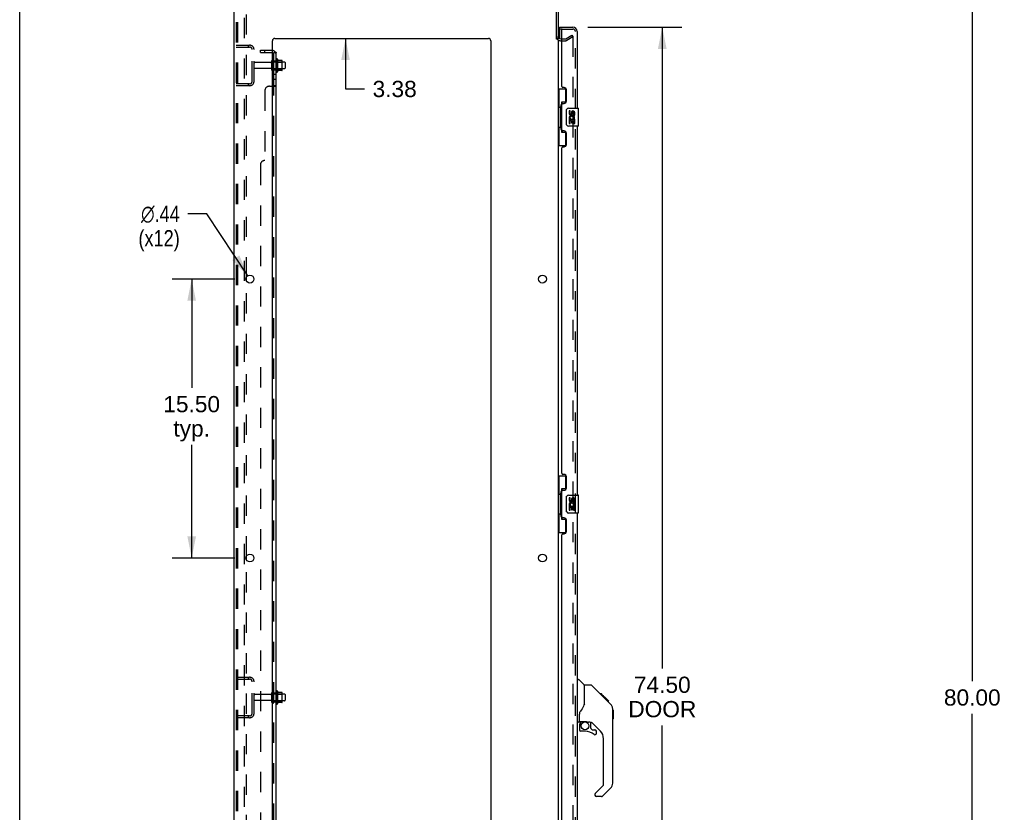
# Model space of a CAD drawing. Header units: inches. Extents: x 0 to 204, y 0 to 132.
# Tile 2 of 112: x 0 to 55, y 43 to 87. Entities that reach past the tile are written whole.
import ezdxf

# ---------------------------------------------------------------- set-up
doc = ezdxf.new("R2010")
doc.units = ezdxf.units.IN
doc.header["$LTSCALE"] = 11.243375
doc.header["$MEASUREMENT"] = 0
doc.linetypes.add('HIDDEN', pattern=[0.2, 0.1, -0.1])
doc.layers.get('0').update_dxf_attribs({"linetype": 'CONTINUOUS'})
for name, color, linetype in [('DEFAULT_2', 8, 'HIDDEN'), ('DIMENSIONS', 7, 'CONTINUOUS'), ('DOOR_ASSEMBLY', 7, 'CONTINUOUS'), ('SUBPANEL', 7, 'CONTINUOUS')]:
    doc.layers.add(name, color=color, linetype=linetype)
doc.styles.get("Standard").update_dxf_attribs({"font": 'arial.ttf'})
doc.styles.add('TEXTSTYLE_1', font='gdt', dxfattribs={"width": 0.8})
doc.dimstyles.new('DIMSTYLE_1', dxfattribs={"dimtxt": 0.901875, "dimasz": 1.2025, "dimexe": 0.09, "dimexo": 0.07, "dimgap": 0.0375, "dimtad": 0, "dimtih": 1, "dimtoh": 1, "dimzin": 4, "dimdsep": 46, "dimtxsty": 'Standard', "dimblk": '_FILLED', "dimblk1": '_FILLED', "dimblk2": '_FILLED', "dimcen": 0.09, "dimadec": 3, "dimazin": 1, "dimtfac": 1, "dimtdec": 3, "dimtofl": 0, "dimtmove": 0, "dimatfit": 3, "dimldrblk": '_FILLED', "dimfxl": 0, "dimtolj": 1, "dimtzin": 4, "dimarcsym": 0})
doc.dimstyles.new('DIMSTYLE_2', dxfattribs={"dimtxt": 0.901875, "dimasz": 1.2025, "dimexe": 0.09, "dimexo": 0.07, "dimgap": 0.09, "dimtad": 0, "dimtih": 1, "dimtoh": 1, "dimzin": 4, "dimdsep": 46, "dimtxsty": 'Standard', "dimblk": '_FILLED', "dimblk1": '_FILLED', "dimblk2": '_FILLED', "dimcen": 0.09, "dimadec": 3, "dimazin": 1, "dimtfac": 1, "dimtdec": 3, "dimtofl": 0, "dimtmove": 0, "dimatfit": 1, "dimldrblk": '_FILLED', "dimfxl": 0, "dimtolj": 1, "dimtzin": 4, "dimarcsym": 0})

# ---------------------------------------------------------------- blocks, each defined once
blk = doc.blocks.new('_FILLED')
at = {"color": 0, "linetype": 'ByBlock'}
blk.add_solid([(0, 0), (-1, 0.2), (-1, -0.2)], dxfattribs=at)
blk = doc.blocks.new('*D9')
at = {"layer": 'DIMENSIONS', "color": 2, "linetype": 'Continuous'}
for p, q in [((31.567, 86.54), (36.777, 86.54)), ((35.694, 86.54), (35.694, 50.898)), ((35.694, 12.04), (35.694, 47.741)), ((31.567, 12.04), (36.777, 12.04))]:
    blk.add_line(p, q, dxfattribs=at)
at = {"layer": 'DIMENSIONS', "color": 2, "linetype": 'Continuous', "xscale": 1.2025, "yscale": 1.2025, "zscale": 1.2025}
for p, rotation in [((35.694, 86.54), 90), ((35.694, 12.04), 270)]:
    blk.add_blockref('_FILLED', p, dxfattribs=dict(at, rotation=rotation))
at = {"layer": 'DIMENSIONS', "color": 2, "linetype": 'Continuous', "insert": (35.694, 50.447), "char_height": 0.9019, "width": 3.77513, "attachment_point": 2, "line_spacing_factor": 0.9}
blk.add_mtext('74.50\\PDOOR', dxfattribs=at)
blk = doc.blocks.new('*D13')
at = {"layer": 'DIMENSIONS', "color": 2, "linetype": 'Continuous'}
for p, q in [((11.947, 72.54), (8.47, 72.54)), ((9.553, 72.54), (9.553, 66.494)), ((9.553, 57.04), (9.553, 63.338)), ((11.947, 57.04), (8.47, 57.04))]:
    blk.add_line(p, q, dxfattribs=at)
at = {"layer": 'DIMENSIONS', "color": 2, "linetype": 'Continuous', "xscale": 1.2025, "yscale": 1.2025, "zscale": 1.2025}
for p, rotation in [((9.553, 72.54), 90), ((9.553, 57.04), 270)]:
    blk.add_blockref('_FILLED', p, dxfattribs=dict(at, rotation=rotation))
at = {"layer": 'DIMENSIONS', "color": 2, "linetype": 'Continuous', "insert": (9.553, 66.043), "char_height": 0.9019, "width": 3.15153, "attachment_point": 2, "line_spacing_factor": 0.9}
blk.add_mtext('15.50\\Ptyp.', dxfattribs=at)
blk = doc.blocks.new('*D14')
at = {"layer": 'DIMENSIONS', "color": 2, "linetype": 'Continuous'}
for p, q in [((10.394, 76.168), (9.342, 76.168)), ((12.668, 72.722), (10.394, 76.168))]:
    blk.add_line(p, q, dxfattribs=at)
at = {"layer": 'DIMENSIONS', "color": 2, "linetype": 'Continuous', "xscale": 1.2025, "yscale": 1.2025, "zscale": 1.2025, "rotation": 303.4182406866}
blk.add_blockref('_FILLED', (12.668, 72.722), dxfattribs=at)
at = {"layer": 'DIMENSIONS', "color": 2, "linetype": 'Continuous', "insert": (8.891, 76.619), "char_height": 0.90187, "width": 2.95261, "attachment_point": 3, "line_spacing_factor": 0.9, "style": 'TEXTSTYLE_1'}
blk.add_mtext('{\\fgdt;n}\\fArial;.44\\P(x12)', dxfattribs=at)
blk = doc.blocks.new('*D15')
at = {"layer": 'DIMENSIONS', "color": 2, "linetype": 'Continuous'}
for p, q in [((18.099, 89.29), (18.099, 91.695)), ((18.099, 85.915), (18.099, 83.108)), ((18.099, 83.108), (19.152, 83.108))]:
    blk.add_line(p, q, dxfattribs=at)
at = {"layer": 'DIMENSIONS', "color": 2, "linetype": 'Continuous', "xscale": 1.2025, "yscale": 1.2025, "zscale": 1.2025}
for p, rotation in [((18.099, 89.29), 270), ((18.099, 85.915), 90)]:
    blk.add_blockref('_FILLED', p, dxfattribs=dict(at, rotation=rotation))
at = {"layer": 'DIMENSIONS', "color": 2, "linetype": 'Continuous', "insert": (19.602, 83.559), "char_height": 0.9019, "width": 2.45082, "attachment_point": 1, "line_spacing_factor": 0.9}
blk.add_mtext('3.38', dxfattribs=at)
blk = doc.blocks.new('*D16')
at = {"layer": 'DIMENSIONS', "color": 2, "linetype": 'Continuous'}
for p, q in [((54.622, 89.29), (51.831, 89.29)), ((52.913, 89.29), (52.913, 50.191)), ((52.913, 9.29), (52.913, 48.388)), ((54.622, 9.29), (51.831, 9.29))]:
    blk.add_line(p, q, dxfattribs=at)
at = {"layer": 'DIMENSIONS', "color": 2, "linetype": 'Continuous', "xscale": 1.2025, "yscale": 1.2025, "zscale": 1.2025}
for p, rotation in [((52.913, 89.29), 90), ((52.913, 9.29), 270)]:
    blk.add_blockref('_FILLED', p, dxfattribs=dict(at, rotation=rotation))
at = {"layer": 'DIMENSIONS', "color": 2, "linetype": 'Continuous', "insert": (52.913, 49.741), "char_height": 0.9019, "width": 3.15153, "attachment_point": 2, "line_spacing_factor": 0.9}
blk.add_mtext('80.00', dxfattribs=at)

msp = doc.modelspace()

# ---------------------------------------------------------------- linework, layer by layer
at = {"color": 7, "linetype": 'Continuous'}
for p, q in [((0, 0), (0, 132.275)), ((29.809, 85.894), (29.913, 85.894)), ((14.312, 84.77), (14.312, 84.059)), ((14.568, 84.692), (14.34, 84.692)), ((14.578, 84.159), (14.578, 84.67)), ((14.712, 84.602), (14.578, 84.602)), ((14.712, 84.227), (14.578, 84.227)), ((14.742, 84.572), (14.742, 84.257)), ((14.568, 84.137), (14.34, 84.137)), ((14.312, 49.645), (14.312, 48.934)), ((14.568, 49.567), (14.34, 49.567)), ((14.578, 49.034), (14.578, 49.545)), ((14.712, 49.477), (14.578, 49.477)), ((14.742, 49.447), (14.742, 49.132)), ((14.568, 49.012), (14.34, 49.012)), ((14.712, 49.102), (14.578, 49.102))]:
    msp.add_line(p, q, dxfattribs=at)
at = {"color": 3, "linetype": 'Continuous'}
for p, q in [((11.913, 9.394), (11.913, 89.186)), ((29.809, 85.882), (29.809, 89.043)), ((29.913, 89.043), (29.913, 85.894)), ((14.163, 85.915), (26.038, 85.915)), ((30.056, 85.894), (30.117, 85.894)), ((14.038, 11.415), (14.038, 85.79)), ((26.163, 85.79), (26.163, 11.415)), ((29.913, 85.842), (29.913, 12.738)), ((12.593, 72.442), (12.593, 72.637)), ((12.593, 56.942), (12.593, 57.137))]:
    msp.add_line(p, q, dxfattribs=at)
for centre in [(12.788, 72.54), (29.038, 72.54), (12.788, 57.04), (29.038, 57.04)]:
    msp.add_circle(centre, 0.219, dxfattribs=at)
for centre, radius, start, end in [((14.163, 85.79), 0.125, 90, 180), ((26.038, 85.79), 0.125, 0, 90), ((30.056, 86.036), 0.142, 180, 270)]:
    msp.add_arc(centre, radius, start, end, dxfattribs=at)
at = {"color": 7, "linetype": 'Continuous'}
for centre, radius, start, end in [((14.281, 84.749), 0.0384, 34.4497, 180), ((14.062, 84.672), 0.055, 360, 115.9094), ((13.712, 84.415), 0.698, 23.9679, 30.6631), ((14.359, 84.702), 0.01, 203.9679, 270), ((14.568, 84.682), 0.01, 5.1938, 90), ((14.437, 84.67), 0.141, 0, 5.2081), ((14.712, 84.572), 0.03, 360, 90), ((14.712, 84.257), 0.03, 270, 0), ((14.062, 84.157), 0.055, 244.0906, 0), ((14.281, 84.08), 0.0384, 180, 325.5503), ((13.712, 84.415), 0.698, 329.3369, 336.0321), ((14.359, 84.127), 0.01, 90, 156.0321), ((14.568, 84.147), 0.01, 270, 354.8062), ((14.437, 84.159), 0.141, 354.7919, 360), ((14.281, 49.624), 0.0384, 34.4497, 180), ((13.712, 49.29), 0.698, 23.9679, 30.6631), ((14.359, 49.577), 0.01, 203.9679, 270), ((14.568, 49.557), 0.01, 5.1938, 90), ((14.437, 49.545), 0.141, 0, 5.2081), ((14.712, 49.447), 0.03, 360, 90), ((14.281, 48.955), 0.0384, 180, 325.5503), ((13.712, 49.29), 0.698, 329.3369, 336.0321), ((14.359, 49.002), 0.01, 90, 156.0321), ((14.568, 49.022), 0.01, 270, 354.8062), ((14.437, 49.034), 0.141, 354.7919, 360), ((14.712, 49.132), 0.03, 270, 0)]:
    msp.add_arc(centre, radius, start, end, dxfattribs=at)
at = {"layer": 'DEFAULT_2', "color": 8, "linetype": 'HIDDEN'}
for p, q in [((12.017, 89.072), (12.017, 9.507)), ((12.091, 89.072), (12.091, 9.507)), ((12.489, 9.477), (12.489, 89.102)), ((12.593, 72.637), (12.593, 87.942)), ((30.117, 85.894), (30.318, 85.894)), ((30.334, 85.898), (30.674, 86.094)), ((30.726, 86.004), (30.386, 85.808)), ((30.674, 86.094), (30.726, 86.004)), ((30.726, 86.024), (30.726, 12.555)), ((12.017, 85.54), (12.771, 85.54)), ((12.017, 85.436), (12.771, 85.436)), ((12.69, 85.54), (12.69, 85.436)), ((30.056, 85.79), (30.318, 85.79)), ((12.913, 83.536), (12.913, 85.293)), ((13.017, 83.536), (13.017, 85.293)), ((13.945, 84.58), (13.047, 84.58)), ((13.945, 84.25), (13.047, 84.25)), ((14.007, 84.157), (14.007, 84.672)), ((14.117, 84.157), (14.117, 84.672)), ((14.578, 84.602), (14.117, 84.602)), ((14.578, 84.227), (14.117, 84.227)), ((14.242, 84.749), (14.242, 84.08)), ((14.262, 84.598), (14.242, 84.618)), ((14.262, 84.231), (14.242, 84.211)), ((14.262, 84.598), (14.262, 84.231)), ((14.262, 84.598), (14.558, 84.598)), ((14.262, 84.231), (14.558, 84.231)), ((14.558, 84.598), (14.578, 84.618)), ((14.558, 84.598), (14.558, 84.231)), ((14.558, 84.231), (14.578, 84.211)), ((12.771, 83.394), (12.017, 83.394)), ((12.771, 83.29), (12.017, 83.29)), ((12.69, 83.394), (12.69, 83.29)), ((12.593, 57.137), (12.593, 72.442)), ((12.593, 41.637), (12.593, 56.942)), ((12.017, 50.415), (12.771, 50.415)), ((12.69, 50.415), (12.69, 50.311)), ((12.017, 50.311), (12.771, 50.311)), ((12.913, 48.411), (12.913, 50.168)), ((13.017, 48.411), (13.017, 50.168)), ((13.945, 49.455), (13.047, 49.455)), ((14.007, 49.032), (14.007, 49.547)), ((14.117, 49.032), (14.117, 49.547)), ((14.578, 49.477), (14.117, 49.477)), ((14.242, 49.624), (14.242, 48.955)), ((14.262, 49.473), (14.242, 49.493)), ((14.262, 49.473), (14.262, 49.106)), ((14.262, 49.473), (14.558, 49.473)), ((14.558, 49.473), (14.578, 49.493)), ((14.558, 49.473), (14.558, 49.106)), ((13.945, 49.125), (13.047, 49.125)), ((14.578, 49.102), (14.117, 49.102)), ((14.262, 49.106), (14.242, 49.086)), ((14.262, 49.106), (14.558, 49.106)), ((14.558, 49.106), (14.578, 49.086)), ((12.771, 48.269), (12.017, 48.269)), ((12.771, 48.165), (12.017, 48.165)), ((12.69, 48.269), (12.69, 48.165))]:
    msp.add_line(p, q, dxfattribs=at)
for points in [[(30.709, 86.044), (30.708, 86.044), (30.706, 86.044), (30.704, 86.043), (30.703, 86.043), (30.701, 86.042)], [(30.712, 86.044), (30.71, 86.044), (30.709, 86.044)], [(30.712, 86.044), (30.714, 86.043), (30.716, 86.042), (30.718, 86.041), (30.719, 86.04), (30.721, 86.038), (30.722, 86.037), (30.723, 86.035), (30.724, 86.033), (30.725, 86.031), (30.725, 86.029), (30.726, 86.026), (30.726, 86.024)]]:
    msp.add_lwpolyline(points, dxfattribs=at)
for centre, radius, start, end in [((30.056, 86.036), 0.246, 180, 270), ((30.318, 85.927), 0.033, 270, 300), ((12.771, 85.293), 0.246, 0, 90), ((12.771, 85.293), 0.142, 0, 90), ((30.318, 85.927), 0.137, 270, 300), ((13.047, 84.55), 0.03, 90, 180), ((13.047, 84.28), 0.03, 180, 270), ((13.945, 84.642), 0.0625, 270, 360), ((13.945, 84.187), 0.0625, 0, 90), ((14.062, 84.672), 0.055, 115.9094, 180), ((14.062, 84.157), 0.055, 180, 244.0906), ((12.771, 83.536), 0.246, 270, 360), ((12.771, 83.536), 0.142, 270, 360), ((12.771, 50.168), 0.246, 0, 90), ((12.771, 50.168), 0.142, 0, 90), ((13.047, 49.425), 0.03, 90, 180), ((13.945, 49.517), 0.0625, 270, 360), ((14.062, 49.547), 0.055, 360, 180), ((13.047, 49.155), 0.03, 180, 270), ((13.945, 49.062), 0.0625, 0, 90), ((14.062, 49.032), 0.055, 180, 0), ((12.771, 48.411), 0.246, 270, 360), ((12.771, 48.411), 0.142, 270, 360)]:
    msp.add_arc(centre, radius, start, end, dxfattribs=at)
at = {"layer": 'DOOR_ASSEMBLY', "color": 7, "linetype": 'Continuous'}
for p, q in [((29.992, 86.436), (29.992, 86.54)), ((29.992, 86.416), (29.992, 85.909)), ((29.913, 83.115), (30.354, 83.115)), ((29.952, 83.115), (29.952, 82.09)), ((30.317, 83.115), (30.317, 82.335)), ((29.931, 82.09), (29.931, 80.99)), ((29.931, 82.09), (30.053, 82.09)), ((30.053, 82.12), (30.053, 82.14)), ((30.053, 80.99), (30.053, 82.09)), ((30.09, 82.38), (30.09, 80.7)), ((30.317, 82.38), (30.09, 82.38)), ((30.476, 82.04), (31.016, 82.04)), ((30.376, 81.14), (30.376, 81.94)), ((30.514, 81.885), (30.514, 81.749)), ((30.577, 81.885), (30.514, 81.885)), ((30.577, 81.749), (30.577, 81.885)), ((30.642, 81.812), (30.642, 81.743)), ((30.703, 81.749), (30.703, 81.791)), ((30.765, 81.791), (30.765, 81.655)), ((30.765, 81.655), (30.828, 81.655)), ((30.828, 81.655), (30.828, 81.791)), ((31.031, 81.055), (31.031, 82.025)), ((29.931, 80.99), (30.053, 80.99)), ((29.952, 80.99), (29.952, 79.965)), ((30.053, 80.939), (30.053, 80.959)), ((31.016, 81.04), (30.476, 81.04)), ((30.514, 81.424), (30.514, 81.194)), ((30.532, 81.424), (30.514, 81.424)), ((30.514, 81.194), (30.577, 81.194)), ((30.567, 81.424), (30.594, 81.443)), ((30.567, 81.424), (30.828, 81.424)), ((30.577, 81.194), (30.577, 81.361)), ((30.577, 81.361), (30.642, 81.361)), ((30.642, 81.361), (30.642, 81.225)), ((30.642, 81.225), (30.703, 81.225)), ((30.703, 81.225), (30.703, 81.361)), ((30.703, 81.361), (30.765, 81.361)), ((30.758, 81.46), (30.815, 81.435)), ((30.765, 81.361), (30.765, 81.194)), ((30.765, 81.194), (30.828, 81.194)), ((30.828, 81.194), (30.828, 81.424)), ((30.09, 80.7), (30.317, 80.7)), ((30.317, 80.745), (30.317, 79.965)), ((29.913, 79.965), (30.354, 79.965)), ((29.913, 61.615), (30.354, 61.615)), ((29.952, 61.615), (29.952, 60.59)), ((30.317, 61.615), (30.317, 60.835)), ((30.09, 60.88), (30.09, 59.2)), ((30.317, 60.88), (30.09, 60.88)), ((29.931, 60.59), (29.931, 59.49)), ((29.931, 60.59), (30.053, 60.59)), ((30.053, 60.62), (30.053, 60.64)), ((30.053, 59.49), (30.053, 60.59)), ((30.376, 59.64), (30.376, 60.44)), ((30.476, 60.54), (31.016, 60.54)), ((30.514, 60.385), (30.514, 60.249)), ((30.577, 60.385), (30.514, 60.385)), ((30.577, 60.249), (30.577, 60.385)), ((30.642, 60.312), (30.642, 60.243)), ((30.703, 60.249), (30.703, 60.291)), ((30.765, 60.291), (30.765, 60.155)), ((30.828, 60.155), (30.828, 60.291)), ((31.031, 59.555), (31.031, 60.525)), ((30.514, 59.924), (30.514, 59.694)), ((30.532, 59.924), (30.514, 59.924)), ((30.514, 59.694), (30.577, 59.694)), ((30.567, 59.924), (30.594, 59.943)), ((30.567, 59.924), (30.828, 59.924)), ((30.577, 59.694), (30.577, 59.861)), ((30.577, 59.861), (30.642, 59.861)), ((30.642, 59.861), (30.642, 59.725)), ((30.642, 59.725), (30.703, 59.725)), ((30.703, 59.725), (30.703, 59.861)), ((30.703, 59.861), (30.765, 59.861)), ((30.758, 59.96), (30.815, 59.935)), ((30.765, 60.155), (30.828, 60.155)), ((30.765, 59.861), (30.765, 59.694)), ((30.765, 59.694), (30.828, 59.694)), ((30.828, 59.694), (30.828, 59.924)), ((29.931, 59.49), (30.053, 59.49)), ((29.952, 59.49), (29.952, 58.465)), ((30.053, 59.439), (30.053, 59.459)), ((30.09, 59.2), (30.317, 59.2)), ((30.317, 59.245), (30.317, 58.465)), ((31.016, 59.54), (30.476, 59.54)), ((29.913, 58.465), (30.354, 58.465)), ((30.971, 50.294), (31.034, 50.294)), ((31.359, 49.984), (31.062, 50.282)), ((31.726, 49.979), (31.365, 49.979)), ((31.365, 48.874), (31.365, 49.979)), ((32.547, 49.191), (31.782, 49.956)), ((32.303, 49.501), (32.236, 49.501)), ((32.31, 49.494), (32.244, 49.494)), ((32.32, 49.484), (32.253, 49.484)), ((32.327, 49.477), (32.26, 49.477)), ((32.335, 49.469), (32.268, 49.469)), ((32.354, 49.45), (32.288, 49.45)), ((32.303, 49.501), (32.63, 49.174)), ((32.377, 49.427), (32.31, 49.427)), ((32.4, 49.404), (32.333, 49.404)), ((32.424, 49.38), (32.357, 49.38)), ((32.448, 49.356), (32.381, 49.356)), ((32.471, 49.333), (32.404, 49.333)), ((32.494, 49.311), (32.427, 49.311)), ((32.514, 49.29), (32.447, 49.29)), ((32.531, 49.273), (32.464, 49.273)), ((32.544, 49.26), (32.477, 49.26)), ((32.548, 49.256), (32.482, 49.256)), ((32.55, 49.254), (32.484, 49.254)), ((32.551, 49.253), (32.484, 49.253)), ((32.552, 49.253), (32.485, 49.253)), ((32.52, 49.217), (32.485, 49.252)), ((32.554, 49.25), (32.487, 49.25)), ((32.559, 49.246), (32.492, 49.246)), ((32.564, 49.24), (32.498, 49.24)), ((32.578, 49.226), (32.511, 49.226)), ((31.365, 48.937), (31.344, 48.879)), ((32.546, 49.19), (32.52, 49.217)), ((32.593, 49.211), (32.526, 49.211)), ((32.601, 49.203), (32.534, 49.203)), ((32.608, 49.197), (32.541, 49.197)), ((32.546, 49.19), (32.825, 48.912)), ((32.62, 49.184), (32.553, 49.184)), ((32.625, 49.179), (32.558, 49.179)), ((32.628, 49.176), (32.562, 49.176)), ((32.63, 49.175), (32.563, 49.175)), ((32.63, 49.174), (32.563, 49.174)), ((32.63, 49.174), (32.564, 49.174)), ((32.719, 49.085), (32.63, 49.174)), ((32.648, 49.09), (32.715, 49.09)), ((32.716, 49.088), (32.649, 49.088)), ((32.719, 49.085), (32.652, 49.085)), ((31.089, 47.951), (31.089, 48.358)), ((32.94, 48.634), (32.939, 48.665)), ((32.94, 44.531), (32.94, 48.634)), ((32.96, 48.583), (32.94, 48.603)), ((32.96, 48.583), (32.96, 48.107)), ((31.05, 47.912), (30.971, 47.912)), ((31.089, 47.734), (31.089, 47.496)), ((31.109, 47.953), (31.404, 47.953)), ((31.147, 47.873), (31.227, 47.953)), ((31.153, 47.867), (31.15, 47.87)), ((31.157, 47.864), (31.153, 47.867)), ((31.161, 47.859), (31.157, 47.864)), ((31.677, 47.912), (31.589, 47.912)), ((31.719, 47.58), (31.719, 47.907)), ((32.255, 47.415), (31.754, 47.917)), ((32.96, 48.107), (32.94, 48.087)), ((31.404, 47.418), (31.168, 47.418)), ((31.723, 47.572), (31.795, 47.5)), ((31.803, 47.496), (31.956, 47.496)), ((32.034, 47.298), (32.034, 47.418)), ((32.428, 44.446), (32.428, 46.998)), ((31.969, 43.955), (32.405, 44.39)), ((31.956, 43.921), (31.956, 43.857)), ((32.317, 43.778), (32.034, 43.778)), ((32.825, 44.253), (32.372, 43.801))]:
    msp.add_line(p, q, dxfattribs=at)
at = {"layer": 'DOOR_ASSEMBLY', "color": 3, "linetype": 'Continuous'}
for p, q in [((29.992, 86.54), (30.725, 86.54)), ((30.117, 83.247), (30.117, 86.416)), ((30.971, 86.293), (30.971, 82.04)), ((30.237, 83.187), (30.177, 83.187)), ((30.367, 82.437), (30.367, 83.057)), ((30.117, 80.832), (30.117, 82.247)), ((30.177, 82.307), (30.237, 82.307)), ((30.971, 81.04), (30.971, 60.54)), ((30.237, 80.772), (30.177, 80.772)), ((30.367, 80.022), (30.367, 80.642)), ((30.177, 79.892), (30.237, 79.892)), ((30.117, 61.747), (30.117, 79.832)), ((30.237, 61.687), (30.177, 61.687)), ((30.367, 60.937), (30.367, 61.557)), ((30.117, 59.332), (30.117, 60.747)), ((30.177, 60.807), (30.237, 60.807)), ((30.237, 59.272), (30.177, 59.272)), ((30.367, 58.522), (30.367, 59.142)), ((30.971, 59.54), (30.971, 39.04)), ((30.117, 40.247), (30.117, 58.332)), ((30.177, 58.392), (30.237, 58.392))]:
    msp.add_line(p, q, dxfattribs=at)
at = {"layer": 'DOOR_ASSEMBLY', "color": 8, "linetype": 'HIDDEN'}
for p, q in [((30.137, 86.436), (29.992, 86.436)), ((30.137, 86.436), (30.725, 86.436)), ((30.867, 12.286), (30.867, 86.293))]:
    msp.add_line(p, q, dxfattribs=at)
at = {"layer": 'DOOR_ASSEMBLY', "color": 7, "linetype": 'Continuous'}
for points in [[(30.09, 82.356), (30.09, 82.352), (30.091, 82.349), (30.092, 82.345), (30.093, 82.34), (30.095, 82.336), (30.097, 82.331), (30.099, 82.325), (30.102, 82.319), (30.106, 82.313), (30.11, 82.306), (30.114, 82.298), (30.119, 82.291), (30.124, 82.282), (30.126, 82.279)], [(30.376, 81.94), (30.377, 81.946), (30.377, 81.952), (30.378, 81.958), (30.379, 81.964), (30.381, 81.97), (30.383, 81.976)], [(30.383, 81.103), (30.381, 81.109), (30.379, 81.115), (30.378, 81.121), (30.377, 81.127), (30.377, 81.133), (30.376, 81.14)], [(30.126, 80.801), (30.124, 80.797), (30.119, 80.789), (30.114, 80.781), (30.11, 80.773), (30.106, 80.767), (30.102, 80.76), (30.099, 80.754), (30.097, 80.749), (30.095, 80.743), (30.093, 80.739), (30.092, 80.734), (30.091, 80.73), (30.09, 80.727), (30.09, 80.723)], [(30.09, 60.856), (30.09, 60.852), (30.091, 60.849), (30.092, 60.845), (30.093, 60.84), (30.095, 60.836), (30.097, 60.831), (30.099, 60.825), (30.102, 60.819), (30.106, 60.813), (30.11, 60.806), (30.114, 60.798), (30.119, 60.791), (30.124, 60.782), (30.126, 60.779)], [(30.376, 60.44), (30.377, 60.446), (30.377, 60.452), (30.378, 60.458), (30.379, 60.464), (30.381, 60.47), (30.383, 60.476)], [(30.383, 59.603), (30.381, 59.609), (30.379, 59.615), (30.378, 59.621), (30.377, 59.627), (30.377, 59.633), (30.376, 59.64)], [(30.126, 59.301), (30.124, 59.297), (30.119, 59.289), (30.114, 59.281), (30.11, 59.273), (30.106, 59.267), (30.102, 59.26), (30.099, 59.254), (30.097, 59.249), (30.095, 59.243), (30.093, 59.239), (30.092, 59.234), (30.091, 59.23), (30.09, 59.227), (30.09, 59.223)], [(31.782, 49.956), (31.774, 49.962), (31.766, 49.968), (31.756, 49.973), (31.747, 49.976), (31.736, 49.978), (31.726, 49.979)], [(32.485, 49.252), (32.464, 49.273), (32.442, 49.295), (32.42, 49.317)], [(31.344, 48.879), (31.314, 48.81), (31.277, 48.74), (31.235, 48.667), (31.188, 48.594), (31.143, 48.529)], [(32.94, 48.634), (32.939, 48.664), (32.933, 48.705), (32.924, 48.746), (32.91, 48.785), (32.892, 48.822), (32.871, 48.857), (32.845, 48.89), (32.825, 48.912)], [(31.143, 48.529), (31.132, 48.512), (31.116, 48.483), (31.104, 48.451), (31.095, 48.417), (31.09, 48.382), (31.089, 48.358)], [(31.161, 47.859), (31.152, 47.849), (31.143, 47.838), (31.136, 47.827), (31.129, 47.814), (31.123, 47.802), (31.118, 47.789), (31.114, 47.775), (31.112, 47.762), (31.11, 47.748), (31.109, 47.734)], [(31.15, 47.87), (31.149, 47.872), (31.148, 47.873), (31.147, 47.873), (31.147, 47.873)], [(31.404, 47.953), (31.412, 47.953), (31.432, 47.952), (31.452, 47.949), (31.472, 47.946), (31.492, 47.941), (31.51, 47.936), (31.526, 47.93), (31.54, 47.925), (31.552, 47.921), (31.563, 47.917), (31.572, 47.915), (31.58, 47.913), (31.588, 47.912), (31.589, 47.912)]]:
    msp.add_lwpolyline(points, dxfattribs=at)
msp.add_circle((31.404, 47.713), 0.217, dxfattribs=at)
for centre, radius, start, end in [((30.012, 86.416), 0.02, 90, 180), ((30.476, 81.94), 0.1, 90, 158.7946), ((31.016, 82.025), 0.015, 0, 90), ((30.608, 81.749), 0.0943, 180, 360), ((30.668, 81.497), 0.154, 161.4199, 206.1963), ((30.671, 81.498), 0.157, 336.5966, 161.8791), ((30.608, 81.749), 0.0314, 180, 261.2295), ((30.671, 81.498), 0.0943, 336.5966, 215.1122), ((30.608, 81.754), 0.0362, 263.4285, 341.7628), ((30.734, 81.791), 0.0943, 68.6999, 167.4338), ((30.734, 81.791), 0.0314, 0, 180.0485), ((30.734, 81.791), 0.0943, 0, 68.6704), ((30.476, 81.14), 0.1, 201.205, 270), ((30.671, 81.498), 0.157, 205.737, 207.8532), ((31.016, 81.055), 0.015, 270, 360), ((30.476, 60.44), 0.1, 90, 158.7946), ((30.608, 60.249), 0.0943, 180, 360), ((30.608, 60.249), 0.0314, 180, 261.2295), ((30.608, 60.254), 0.0362, 263.4285, 341.7628), ((30.734, 60.291), 0.0943, 68.6999, 167.4338), ((30.734, 60.291), 0.0314, 0, 180.0485), ((30.734, 60.291), 0.0943, 0, 68.6704), ((31.016, 60.525), 0.015, 0, 90), ((30.668, 59.997), 0.154, 161.4199, 206.1963), ((30.671, 59.998), 0.157, 336.5966, 161.8791), ((30.671, 59.998), 0.157, 205.737, 207.8532), ((30.671, 59.998), 0.0943, 336.5966, 215.1122), ((30.476, 59.64), 0.1, 201.205, 270), ((31.016, 59.555), 0.015, 270, 360), ((31.034, 50.254), 0.0394, 45, 90), ((31.345, 49.97), 0.0197, 0, 45), ((32.507, 48.618), 0.433, 42.2386, 42.7273), ((31.05, 47.951), 0.0394, 270, 360), ((31.109, 47.973), 0.0197, 180, 270), ((31.286, 47.734), 0.197, 135, 180), ((31.677, 47.715), 0.197, 45, 90), ((31.168, 47.496), 0.0787, 180, 270), ((31.404, 46.63), 0.787, 50.4788, 90), ((31.731, 47.58), 0.0118, 180, 225), ((31.803, 47.508), 0.0118, 225, 270), ((31.956, 47.298), 0.0787, 230.4788, 360), ((31.956, 47.418), 0.0787, 0, 90), ((31.837, 46.998), 0.591, 0, 45), ((32.349, 44.446), 0.0787, 315, 360), ((32.546, 44.531), 0.394, 315, 360), ((32.003, 43.921), 0.0472, 135, 180), ((32.034, 43.857), 0.0787, 180, 270), ((32.317, 43.857), 0.0787, 270, 315)]:
    msp.add_arc(centre, radius, start, end, dxfattribs=at)
at = {"layer": 'DOOR_ASSEMBLY', "color": 3, "linetype": 'Continuous'}
for centre, radius, start, end in [((30.137, 86.416), 0.02, 90, 180), ((30.725, 86.293), 0.246, 0, 90), ((30.177, 83.247), 0.06, 180, 270), ((30.237, 83.057), 0.13, 0, 90), ((30.177, 82.247), 0.06, 90, 180), ((30.237, 82.437), 0.13, 270, 360), ((30.177, 80.832), 0.06, 180, 270), ((30.237, 80.642), 0.13, 0, 90), ((30.177, 79.832), 0.06, 90, 180), ((30.237, 80.022), 0.13, 270, 360), ((30.177, 61.747), 0.06, 180, 270), ((30.237, 61.557), 0.13, 0, 90), ((30.177, 60.747), 0.06, 90, 180), ((30.237, 60.937), 0.13, 270, 360), ((30.177, 59.332), 0.06, 180, 270), ((30.237, 59.142), 0.13, 0, 90), ((30.237, 58.522), 0.13, 270, 360), ((30.177, 58.332), 0.06, 90, 180)]:
    msp.add_arc(centre, radius, start, end, dxfattribs=at)
at = {"layer": 'DOOR_ASSEMBLY', "color": 8, "linetype": 'HIDDEN'}
msp.add_arc((30.725, 86.293), 0.142, 0, 90, dxfattribs=at)
at = {"layer": 'DOOR_ASSEMBLY', "color": 7, "linetype": 'Continuous'}
for centre, start_param, end_param in [((30.157, 82.13), 0.699287, 1.51401), ((30.157, 82.13), -4.655602, -3.84088), ((30.157, 80.949), 0.699287, 1.51401), ((30.157, 80.949), -4.655602, -3.84088), ((30.157, 60.63), 0.699287, 1.51401), ((30.157, 60.63), -4.655602, -3.84088), ((30.157, 59.449), 0.699287, 1.51401), ((30.157, 59.449), -4.655602, -3.84088)]:
    msp.add_ellipse(centre, major_axis=(0, 0.18), ratio=0.579493, start_param=start_param, end_param=end_param, dxfattribs=at)
at = {"layer": 'SUBPANEL', "color": 8, "linetype": 'HIDDEN'}
for p, q in [((13.367, 85.133), (13.367, 85.258)), ((13.367, 85.258), (14.005, 85.258)), ((13.367, 85.133), (14.005, 85.133)), ((13.617, 85.133), (13.617, 85.258)), ((14.142, 85.133), (14.092, 85.092)), ((14.117, 84.665), (14.242, 84.665)), ((14.117, 84.165), (14.242, 84.165)), ((14.117, 83.936), (14.242, 83.936)), ((13.867, 83.258), (14.038, 83.258)), ((14.116, 83.289), (14.117, 83.291)), ((14.117, 83.655), (14.242, 83.655)), ((14.117, 83.292), (14.117, 83.294)), ((14.117, 15.285), (14.117, 83.294)), ((13.617, 83.008), (13.617, 79.133)), ((13.367, 78.883), (13.367, 19.696)), ((14.117, 49.54), (14.242, 49.54)), ((14.117, 49.04), (14.242, 49.04))]:
    msp.add_line(p, q, dxfattribs=at)
at = {"layer": 'SUBPANEL', "color": 7, "linetype": 'Continuous'}
for p, q in [((14.117, 83.294), (14.117, 85.133)), ((14.117, 85.133), (14.242, 85.133)), ((14.188, 85.172), (14.142, 85.133)), ((14.117, 83.294), (14.242, 83.294))]:
    msp.add_line(p, q, dxfattribs=at)
at = {"layer": 'SUBPANEL', "color": 3, "linetype": 'Continuous'}
for p, q in [((14.242, 13.446), (14.242, 85.133)), ((14.038, 83.258), (14.188, 83.258))]:
    msp.add_line(p, q, dxfattribs=at)
at = {"layer": 'SUBPANEL', "color": 7, "linetype": 'Continuous'}
for points in [[(14.092, 85.092), (14.091, 85.093), (14.091, 85.094), (14.091, 85.095), (14.092, 85.096), (14.092, 85.097), (14.093, 85.098), (14.094, 85.099), (14.095, 85.101), (14.096, 85.102), (14.098, 85.104), (14.099, 85.106)], [(14.099, 85.106), (14.103, 85.11), (14.105, 85.112), (14.107, 85.114), (14.109, 85.116), (14.111, 85.119)], [(14.111, 85.119), (14.112, 85.121), (14.114, 85.123), (14.115, 85.126), (14.116, 85.128)], [(14.092, 83.258), (14.091, 83.26), (14.091, 83.262), (14.091, 83.263), (14.092, 83.265), (14.092, 83.267), (14.093, 83.268), (14.094, 83.27), (14.095, 83.271), (14.096, 83.273), (14.098, 83.274), (14.099, 83.275), (14.101, 83.277), (14.103, 83.278)], [(14.103, 83.278), (14.107, 83.281), (14.109, 83.282), (14.111, 83.284), (14.112, 83.285), (14.114, 83.286), (14.115, 83.288), (14.116, 83.289), (14.117, 83.291), (14.117, 83.292), (14.117, 83.294)]]:
    msp.add_lwpolyline(points, dxfattribs=at)
at = {"layer": 'SUBPANEL', "color": 8, "linetype": 'HIDDEN'}
for points in [[(14.113, 85.11), (14.113, 85.11), (14.113, 85.11), (14.114, 85.11), (14.114, 85.111), (14.114, 85.111), (14.115, 85.111), (14.115, 85.111), (14.116, 85.112), (14.116, 85.112), (14.117, 85.112), (14.117, 85.113), (14.118, 85.113), (14.118, 85.113), (14.119, 85.114), (14.12, 85.114), (14.12, 85.114), (14.121, 85.115), (14.122, 85.115), (14.122, 85.115), (14.123, 85.116), (14.124, 85.116), (14.124, 85.116), (14.125, 85.117), (14.126, 85.117), (14.127, 85.118), (14.127, 85.118), (14.128, 85.118), (14.129, 85.119), (14.13, 85.119), (14.13, 85.119), (14.131, 85.12), (14.132, 85.12), (14.133, 85.12), (14.134, 85.121), (14.135, 85.121), (14.135, 85.122), (14.136, 85.122), (14.137, 85.122), (14.138, 85.123), (14.139, 85.123), (14.14, 85.123), (14.141, 85.124), (14.142, 85.124), (14.143, 85.124), (14.144, 85.125), (14.145, 85.125), (14.146, 85.126), (14.147, 85.126), (14.148, 85.126), (14.149, 85.127), (14.15, 85.127), (14.152, 85.127), (14.153, 85.128), (14.154, 85.128), (14.155, 85.128), (14.156, 85.129), (14.157, 85.129), (14.158, 85.129), (14.159, 85.13), (14.16, 85.13), (14.161, 85.13), (14.162, 85.131), (14.163, 85.131), (14.164, 85.131), (14.165, 85.131), (14.166, 85.131), (14.167, 85.132), (14.168, 85.132), (14.169, 85.132), (14.17, 85.132), (14.171, 85.132), (14.172, 85.133), (14.173, 85.133), (14.174, 85.133), (14.174, 85.133), (14.175, 85.133), (14.176, 85.133), (14.176, 85.133), (14.177, 85.133), (14.177, 85.133), (14.177, 85.133)], [(14.117, 85.113), (14.117, 85.113), (14.116, 85.113), (14.116, 85.112), (14.115, 85.112), (14.115, 85.112), (14.115, 85.111), (14.114, 85.111), (14.114, 85.111), (14.114, 85.111), (14.113, 85.11), (14.113, 85.11)], [(14.116, 85.128), (14.117, 85.13), (14.117, 85.132), (14.117, 85.133)], [(14.177, 85.133), (14.177, 85.133), (14.177, 85.133), (14.177, 85.133), (14.177, 85.133), (14.176, 85.133), (14.176, 85.133), (14.176, 85.133), (14.175, 85.133), (14.174, 85.133), (14.174, 85.133)], [(14.092, 83.258), (14.091, 83.26), (14.091, 83.262), (14.091, 83.263), (14.092, 83.265)], [(14.092, 83.265), (14.092, 83.267), (14.093, 83.268)], [(14.094, 83.27), (14.095, 83.271), (14.096, 83.273), (14.098, 83.274), (14.099, 83.275), (14.101, 83.277)], [(14.111, 83.284), (14.112, 83.285), (14.114, 83.286), (14.115, 83.288), (14.116, 83.289)], [(14.188, 83.258), (14.19, 83.26), (14.193, 83.262), (14.196, 83.263), (14.199, 83.265)], [(14.229, 83.278), (14.232, 83.28), (14.235, 83.282), (14.237, 83.284), (14.239, 83.286), (14.24, 83.287), (14.241, 83.289)], [(14.242, 83.291), (14.242, 83.292), (14.242, 83.294)]]:
    msp.add_lwpolyline(points, dxfattribs=at)
at = {"layer": 'SUBPANEL', "color": 3, "linetype": 'Continuous'}
for points in [[(14.188, 85.172), (14.19, 85.17), (14.193, 85.168), (14.196, 85.166), (14.199, 85.164), (14.202, 85.162), (14.205, 85.16), (14.209, 85.158), (14.213, 85.157)], [(14.213, 85.157), (14.22, 85.154), (14.223, 85.152), (14.226, 85.151), (14.229, 85.149), (14.232, 85.147), (14.235, 85.146), (14.237, 85.144), (14.239, 85.142), (14.24, 85.14), (14.241, 85.138), (14.242, 85.136), (14.242, 85.135), (14.242, 85.133)], [(14.188, 83.258), (14.19, 83.26), (14.193, 83.262), (14.196, 83.263), (14.199, 83.265), (14.202, 83.266), (14.205, 83.268), (14.209, 83.269), (14.216, 83.272)], [(14.216, 83.272), (14.22, 83.274), (14.223, 83.275), (14.226, 83.277), (14.229, 83.278), (14.232, 83.28), (14.235, 83.282), (14.237, 83.284), (14.239, 83.286), (14.24, 83.287), (14.241, 83.289), (14.242, 83.291), (14.242, 83.292), (14.242, 83.294)]]:
    msp.add_lwpolyline(points, dxfattribs=at)
at = {"layer": 'SUBPANEL', "color": 8, "linetype": 'HIDDEN'}
for centre, radius, start, end in [((14.005, 85.021), 0.237, 81.9946, 90), ((14.005, 85.021), 0.112, 72.8585, 90), ((14.005, 85.021), 0.237, 0, 39.4342), ((13.867, 83.008), 0.25, 90, 180), ((13.617, 78.883), 0.25, 90, 180)]:
    msp.add_arc(centre, radius, start, end, dxfattribs=at)
at = {"layer": 'SUBPANEL', "color": 3, "linetype": 'Continuous'}
msp.add_arc((14.005, 85.021), 0.237, 39.4342, 81.9946, dxfattribs=at)
at = {"layer": 'SUBPANEL', "color": 7, "linetype": 'Continuous'}
msp.add_arc((14.005, 85.021), 0.112, 0, 72.8585, dxfattribs=at)

# ---------------------------------------------------------------- dimensions: what is measured, and where the dimension line sits
at = {"layer": 'DIMENSIONS', "color": 2, "linetype": 'Continuous'}
for base, p1, p2, picture, middle in [((18.099327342, 85.914587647), (12.025332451, 89.289587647), (14.163332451, 85.914587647), '*D15', (20.825014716, 83.103165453)), ((52.913, 9.29), (54.692, 89.29), (54.692, 9.29), '*D16', (52.908, 49.285))]:
    dim = msp.add_linear_dim(base=base, p1=p1, p2=p2, angle=270, dimstyle='DIMSTYLE_1', dxfattribs=at)
    dim.commit()
    dim.dimension.update_dxf_attribs({"geometry": picture, "text_midpoint": middle, "dimtype": 160})
for base, p1, p2, text, picture, middle in [((35.694, 12.04), (31.497, 86.54), (31.497, 12.04), '<>\\PDOOR', '*D9', (35.694, 49.32)), ((9.553, 57.04), (12.017, 72.54), (12.017, 57.04), '<>\\Ptyp.', '*D13', (9.553, 64.916))]:
    dim = msp.add_linear_dim(base=base, p1=p1, p2=p2, angle=270, text=text, dimstyle='DIMSTYLE_1', dxfattribs=at)
    dim.commit()
    dim.dimension.update_dxf_attribs({"geometry": picture, "text_midpoint": middle, "dimtype": 160})
dim = msp.add_diameter_dim_2p(p1=(12.668, 72.722), p2=(12.909, 72.357), text='%%c<>\\P(x12)', dimstyle='DIMSTYLE_2', override={"dimpost": '<>'}, dxfattribs=at)
dim.commit()
dim.dimension.update_dxf_attribs({"geometry": '*D14', "text_midpoint": (7.415, 75.492), "dimtype": 163})

doc.saveas('drawing.dxf')
